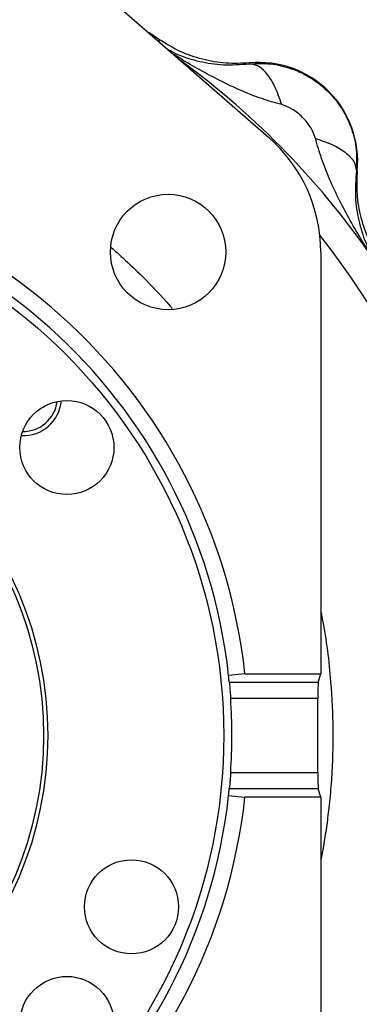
# Model space of a CAD drawing. Header units: inches. Extents: x 0.6 to 16.3, y 0.2 to 11.5.
# Tile 9 of 19: x 4.831 to 5.659, y 6.399 to 8.799. Entities that reach past the tile are written whole.
import ezdxf

# ---------------------------------------------------------------- set-up
doc = ezdxf.new("R2010")
doc.units = ezdxf.units.IN
doc.header["$MEASUREMENT"] = 0
doc.styles.add('SLDTEXTSTYLE0', font='TXT', dxfattribs={"width": 0.75})
doc.dimstyles.new('SLDDIMSTYLE1', dxfattribs={"dimtxt": 0.137795, "dimasz": 0.14, "dimexe": 0, "dimexo": 0.0625, "dimgap": 0.034449, "dimtad": 0, "dimdec": 1, "dimlfac": 1.5, "dimrnd": 1e-09, "dimzin": 12, "dimdsep": 46, "dimtxsty": 'SLDTEXTSTYLE0', "dimblk1": 'CLOSED', "dimblk2": 'CLOSED', "dimsah": 1, "dimcen": 0.09, "dimadec": 0, "dimazin": 3, "dimtfac": 1, "dimtdec": 1, "dimtofl": 0, "dimtmove": 0, "dimatfit": 3, "dimldrblk": 'CLOSED', "dimfxl": 0, "dimfrac": 2, "dimtolj": 1, "dimtzin": 12, "dimarcsym": 0})
doc.dimstyles.new('SLDDIMSTYLE2', dxfattribs={"dimtxt": 0.137795, "dimasz": 0.14, "dimexe": 0, "dimexo": 0.0625, "dimgap": 0.034449, "dimtad": 0, "dimdec": 1, "dimlfac": 1.5, "dimrnd": 1e-09, "dimzin": 12, "dimdsep": 46, "dimtxsty": 'SLDTEXTSTYLE0', "dimblk1": 'CLOSED', "dimblk2": 'CLOSED', "dimsah": 1, "dimcen": 0.09, "dimadec": 0, "dimazin": 3, "dimtfac": 1, "dimtdec": 1, "dimtmove": 0, "dimatfit": 0, "dimldrblk": 'CLOSED', "dimfxl": 0, "dimfrac": 2, "dimtolj": 1, "dimtzin": 12, "dimarcsym": 0})

# ---------------------------------------------------------------- blocks, each defined once
blk = doc.blocks.new('_Closed')
at = {"color": 0, "linetype": 'ByBlock', "lineweight": -2}
for p, q in [((-1, 0.166667), (0, 0)), ((-1, 0.166667), (-1, -0.166667)), ((0, 0), (-1, -0.166667)), ((0, 0), (-1, 0))]:
    blk.add_line(p, q, dxfattribs=at)
blk = doc.blocks.new('_D_1')
at = {"color": 7, "linetype": 'Continuous', "lineweight": 0}
for p, q in [((1.9607, 6.4011), (1.9607, 3.096)), ((4.8474, 4.4791), (4.8474, 3.096)), ((2.7904, 3.3339), (2.7484, 3.3339)), ((2.7484, 3.3339), (2.7484, 3.1151)), ((3.0958, 3.3339), (3.1378, 3.3339)), ((3.1378, 3.3339), (3.1378, 3.1151)), ((1.9607, 3.1354), (2.6275, 3.1354)), ((4.8474, 3.1354), (3.2586, 3.1354)), ((2.7484, 3.1151), (2.7904, 3.1151)), ((3.1378, 3.1151), (3.0958, 3.1151))]:
    blk.add_line(p, q, dxfattribs=at)
at = {"color": 7, "linetype": 'Continuous', "lineweight": 18, "xscale": 0.14, "yscale": 0.14, "rotation": 180.0000000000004}
blk.add_blockref('_Closed', (1.9607, 3.1354), dxfattribs=at)
at = {"color": 7, "linetype": 'Continuous', "lineweight": 18, "xscale": 0.14, "yscale": 0.14}
blk.add_blockref('_Closed', (4.8474, 3.1354), dxfattribs=at)
at = {"color": 7, "linetype": 'Continuous', "lineweight": 18, "char_height": 0.1378, "attachment_point": 1, "style": 'SLDTEXTSTYLE0'}
for s, insert in [('110', (2.7904, 3.2927)), ('4.3', (2.8158, 3.0866))]:
    blk.add_mtext(s, dxfattribs=dict(at, insert=insert))
blk = doc.blocks.new('_D_2')
at = {"color": 7, "linetype": 'Continuous', "lineweight": 0}
for p, q in [((4.0141, 6.536), (4.0141, 3.8844)), ((4.8474, 4.4791), (4.8474, 3.8844)), ((4.3767, 4.1223), (4.3347, 4.1223)), ((4.3347, 4.1223), (4.3347, 3.9035)), ((4.5803, 4.1223), (4.6223, 4.1223)), ((4.6223, 4.1223), (4.6223, 3.9035)), ((4.0141, 3.9238), (3.7641, 3.9238)), ((4.8474, 3.9238), (5.0974, 3.9238)), ((4.3347, 3.9035), (4.3767, 3.9035)), ((4.6223, 3.9035), (4.5803, 3.9035))]:
    blk.add_line(p, q, dxfattribs=at)
at = {"color": 7, "linetype": 'Continuous', "lineweight": 18, "xscale": 0.14, "yscale": 0.14}
blk.add_blockref('_Closed', (4.0141, 3.9238, 0.3107), dxfattribs=at)
at = {"color": 7, "linetype": 'Continuous', "lineweight": 18, "xscale": 0.14, "yscale": 0.14, "rotation": 180.0000000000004}
blk.add_blockref('_Closed', (4.8474, 3.9238, 0.3107), dxfattribs=at)
at = {"color": 7, "linetype": 'Continuous', "lineweight": 18, "char_height": 0.1378, "attachment_point": 1, "style": 'SLDTEXTSTYLE0'}
for s, insert in [('32', (4.3767, 4.0811)), ('1.3', (4.3512, 3.875))]:
    blk.add_mtext(s, dxfattribs=dict(at, insert=insert))

msp = doc.modelspace()

# ---------------------------------------------------------------- linework, layer by layer
at = {"color": 7, "linetype": 'Continuous', "lineweight": 25}
for p, q in [((4.5921, 9.251), (5.4372, 8.5128)), ((5.1716, 8.7501), (5.1453, 8.7678)), ((5.1699, 8.7442), (5.1716, 8.7501)), ((5.3908, 8.6915), (5.3909, 8.6936)), ((5.6535, 8.431), (5.6514, 8.4309)), ((5.5645, 8.2327), (5.5645, 7.2041)), ((5.3798, 7.2041), (5.34, 7.2006)), ((5.3798, 7.2041), (5.5645, 7.2041)), ((5.5585, 7.184), (5.5645, 7.2041)), ((5.3417, 7.184), (5.5585, 7.184)), ((5.5575, 7.1442), (5.345, 7.1442)), ((5.5575, 6.9641), (5.5575, 7.1442)), ((5.345, 6.9641), (5.5575, 6.9641)), ((5.5585, 6.9243), (5.3417, 6.9243)), ((5.5645, 6.9042), (5.5585, 6.9243)), ((5.34, 6.9077), (5.3798, 6.9042)), ((5.5645, 6.9042), (5.3798, 6.9042)), ((5.5645, 6.9042), (5.5645, 5.8756))]:
    msp.add_line(p, q, dxfattribs=at)
for centre, radius in [((4.0141, 7.0542), 1.314), ((5.1926, 8.2327), 0.1406), ((4.0141, 7.0542), 0.885), ((4.0141, 7.0542), 0.875), ((4.9459, 7.7562), 0.1146), ((5.1034, 6.6365), 0.1146), ((4.9461, 6.3524), 0.1146)]:
    msp.add_circle(centre, radius, dxfattribs=at)
at = {"color": 8, "linetype": 'Continuous', "lineweight": 25}
for radius, start, end in [(2.0419, 34.4163, 53.642), (1.9709, 0, 38.2313), (1.9709, 321.7687, 0)]:
    msp.add_arc((4.0141, 7.0542), radius, start, end, dxfattribs=at)
at = {"color": 7, "linetype": 'Continuous', "lineweight": 25}
for centre, radius, start, end in [((5.4137, 8.4538), 0.2409, 354.5811, 95.4189), ((5.1926, 8.2327), 0.3719, 0, 48.8669), ((4.0141, 7.0542), 1.374, 6.2674, 173.7326), ((4.0141, 7.0542), 1.334, 6.3048, 173.6952), ((4.839, 7.8791), 0.094, 267.5796, 354.4132), ((4.839, 7.8791), 0.084, 269.3974, 352.5954), ((4.0141, 7.0542), 1.334, 5.5864, 6.3048), ((4.0141, 7.0542), 1.334, 356.131, 3.869), ((4.0141, 7.0542), 1.334, 353.6952, 354.4136), ((4.0141, 7.0542), 1.374, 186.2674, 353.7326), ((4.0141, 7.0542), 1.334, 186.3048, 353.6952)]:
    msp.add_arc(centre, radius, start, end, dxfattribs=at)
for centre, start_param, end_param in [((5.5586, 7.1442), 0.087266, 1.570796), ((5.5586, 6.9641), 1.570796, 3.054326)]:
    msp.add_ellipse(centre, major_axis=(0, 0.04), ratio=0.026186, start_param=start_param, end_param=end_param, dxfattribs=at)
for points, knots in [([(5.3909, 8.6936), (5.3716, 8.6927), (5.3331, 8.691), (5.276, 8.7012), (5.221, 8.7199), (5.1881, 8.74), (5.1716, 8.7501)], [0, 0, 0, 0, 0.249999, 0.499991, 0.749988, 1, 1, 1, 1]), ([(5.3908, 8.6915), (5.4079, 8.6921), (5.4423, 8.6935), (5.4937, 8.6811), (5.542, 8.6582), (5.5844, 8.6244), (5.6181, 8.582), (5.641, 8.5338), (5.6534, 8.4824), (5.652, 8.448), (5.6514, 8.4309)], [0, 0, 0, 0, 0.122351, 0.246393, 0.372276, 0.50014, 0.627859, 0.753647, 0.877645, 1, 1, 1, 1]), ([(5.4694, 8.5919), (5.464, 8.6078), (5.4531, 8.6397), (5.4317, 8.6709), (5.4104, 8.6888), (5.3973, 8.6906), (5.3908, 8.6915)], [0, 0, 0, 0, 0.279793, 0.559585, 0.779794, 1, 1, 1, 1]), ([(5.5518, 8.5095), (5.5487, 8.518), (5.5417, 8.5367), (5.5211, 8.5612), (5.4966, 8.5818), (5.4779, 8.5887), (5.4694, 8.5919)], [0, 0, 0, 0, 0.227227, 0.499835, 0.772734, 1, 1, 1, 1]), ([(5.6985, 8.2082), (5.6877, 8.2249), (5.6661, 8.2581), (5.6368, 8.3083), (5.6098, 8.3588), (5.5862, 8.4091), (5.5659, 8.4592), (5.5564, 8.4931), (5.5518, 8.5095)], [0, 0, 0, 0, 0.1785462, 0.3565956, 0.5214521, 0.6921189, 0.8513652, 1, 1, 1, 1]), ([(5.5518, 8.5095), (5.5661, 8.5047), (5.5947, 8.4951), (5.6266, 8.4752), (5.6478, 8.4532), (5.6502, 8.4383), (5.6514, 8.4309)], [0, 0, 0, 0, 0.250008, 0.500012, 0.750004, 1, 1, 1, 1]), ([(5.6514, 8.4309), (5.6499, 8.4093), (5.647, 8.3653), (5.6564, 8.3082), (5.6726, 8.255), (5.6898, 8.2239), (5.6985, 8.2082)], [0, 0, 0, 0, 0.238226, 0.486485, 0.742044, 1, 1, 1, 1]), ([(5.6535, 8.431), (5.6526, 8.4117), (5.6509, 8.3732), (5.6611, 8.3161), (5.6798, 8.2611), (5.6999, 8.2282), (5.71, 8.2117)], [0, 0, 0, 0, 0.249999, 0.499991, 0.749988, 1, 1, 1, 1]), ([(5.3417, 7.184), (5.3418, 7.1832), (5.342, 7.1815), (5.3427, 7.1736), (5.3436, 7.1628), (5.3445, 7.1523), (5.3449, 7.146), (5.345, 7.1442)], [0, 0, 0, 0, 0.226375, 0.452725, 0.679719, 0.907566, 1, 1, 1, 1]), ([(5.345, 6.9641), (5.3447, 6.9596), (5.3441, 6.9506), (5.3431, 6.9386), (5.3422, 6.9295), (5.3418, 6.9253), (5.3417, 6.9245), (5.3417, 6.9243)], [0, 0, 0, 0, 0.228082, 0.456161, 0.684232, 0.911668, 1, 1, 1, 1])]:
    msp.add_open_spline(points, degree=3, knots=knots, dxfattribs=at)
at = {"color": 8, "linetype": 'Continuous', "lineweight": 25}
for points, knots in [([(5.1933, 8.7259), (5.2008, 8.7218), (5.224, 8.7093), (5.2683, 8.6966), (5.3252, 8.687), (5.3692, 8.69), (5.3908, 8.6915)], [0, 0, 0, 0, 0.1425145, 0.4378313, 0.7247128, 1, 1, 1, 1]), ([(5.4694, 8.5919), (5.453, 8.5965), (5.4191, 8.606), (5.369, 8.6263), (5.3187, 8.6499), (5.2697, 8.6762), (5.2326, 8.6975), (5.2121, 8.7107), (5.2068, 8.714)], [0, 0, 0, 0, 0.172339, 0.35698, 0.554869, 0.746014, 0.935194, 1, 1, 1, 1]), ([(5.0541, 8.2435), (5.0635, 8.2353), (5.0895, 8.2125), (5.1378, 8.1655), (5.1782, 8.1243), (5.2008, 8.0971), (5.2024, 8.0951)], [0, 0, 0, 0, 0.177418, 0.494478, 0.963638, 1, 1, 1, 1]), ([(5.5645, 7.3567), (5.5665, 7.3469), (5.5786, 7.2872), (5.5863, 7.2198), (5.5909, 7.1557), (5.592, 7.1357), (5.593, 7.1157), (5.5936, 7.0957), (5.594, 7.0756), (5.5941, 7.0562), (5.594, 7.0301), (5.5931, 6.9909), (5.5902, 6.9374), (5.585, 6.8817), (5.5785, 6.8307), (5.5719, 6.7883), (5.5667, 6.7617), (5.5645, 6.7502)], [0, 0, 0, 0, 0.049018, 0.29951, 0.332325, 0.36514, 0.397955, 0.43077, 0.463585, 0.4964, 0.52626, 0.591735, 0.689546, 0.789504, 0.866513, 0.942398, 1, 1, 1, 1])]:
    msp.add_open_spline(points, degree=3, knots=knots, dxfattribs=at)

# ---------------------------------------------------------------- dimensions: what is measured, and where the dimension line sits
at = {"color": 7, "linetype": 'Continuous', "lineweight": 18}
for base, p1, dimstyle, picture, middle in [((4.8474, 3.9238), (4.0141, 6.5754), 'SLDDIMSTYLE2', '_D_2', (4.4785, 3.9238)), ((4.8474, 3.1354), (1.9607, 6.4405), 'SLDDIMSTYLE1', '_D_1', (2.9431, 3.1354))]:
    dim = msp.add_linear_dim(base=base, p1=p1, p2=(4.8474, 4.5185), dimstyle=dimstyle, dxfattribs=at)
    dim.commit()
    dim.dimension.update_dxf_attribs({"geometry": picture, "text_midpoint": middle, "dimtype": 160})

doc.saveas('drawing.dxf')
